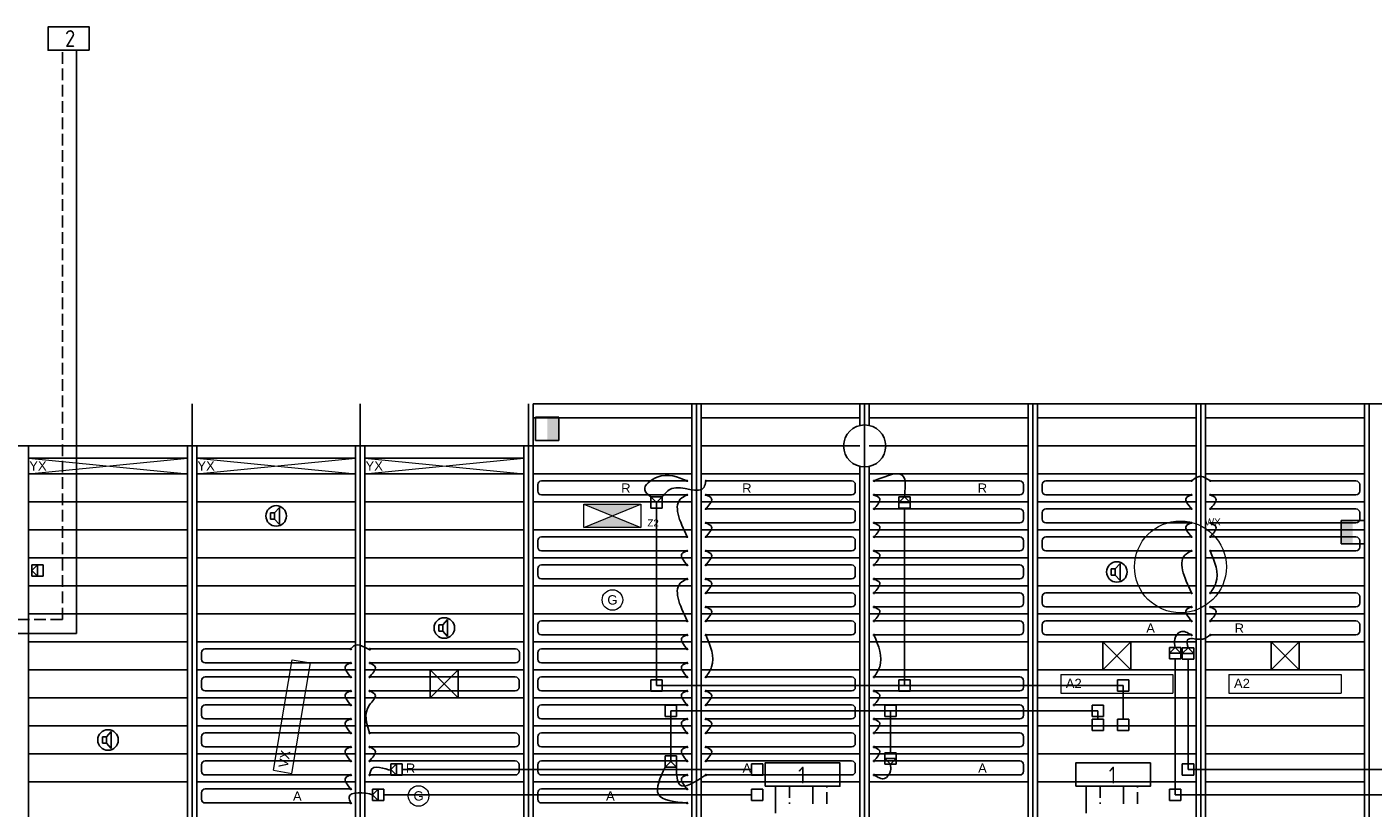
# Model space of a CAD drawing. Extents: x 51386 to 741080, y -643930 to -279818.
# Tile 7 of 34: x 340982 to 355393, y -318041 to -309672. Entities that reach past the tile are written whole.
import ezdxf

# ---------------------------------------------------------------- set-up
doc = ezdxf.new("R2010")
doc.units = 0
doc.header["$LTSCALE"] = 25
for name, pattern in [('2322105', [47, 40, -7]), ('2322106', [47, 5, -2, 5, -2, 5, -2, 5, -2, 5, -2, 5, -7]), ('2322107', [2000, 1000, 1000]), ('2322108', [7, 5, -2])]:
    doc.linetypes.add(name, pattern=pattern)
doc.layers.get('0').update_dxf_attribs({"linetype": 'CONTINUOUS'})
for name, color, linetype in [('0010CL', 2, 'CONTINUOUS'), ('60', 7, 'CONTINUOUS'), ('KP-bandraster', 5, 'CONTINUOUS'), ('KP-koppelingen', 6, 'CONTINUOUS'), ('KP-leidingen(aanvoer)', 5, 'CONTINUOUS'), ('KP-leidingen(retour)', 1, 'CONTINUOUS'), ('KP-Lucht aanvoer', 6, 'CONTINUOUS'), ('KP-Melders', 3, 'CONTINUOUS'), ('KP-Oppervlak', 3, 'CONTINUOUS'), ('KP-panelen', 1, 'CONTINUOUS'), ('KP-registers', 4, 'CONTINUOUS'), ('KP-slangen', 7, 'CONTINUOUS'), ('KP-tekst', 7, 'CONTINUOUS'), ('SYM-W', 7, 'CONTINUOUS'), ('Thermostaat', 160, 'CONTINUOUS'), ('WL5501--', 130, 'CONTINUOUS'), ('WL5502--', 130, 'CONTINUOUS'), ('WL561---_AANVOER', 10, 'CONTINUOUS'), ('WL561---_RETOUR', 10, 'CONTINUOUS'), ('WL5611--_CV-A', 3, 'CONTINUOUS')]:
    doc.layers.add(name, color=color, linetype=linetype)
doc.layers.add('KP-Verlichting', color=2, linetype='CONTINUOUS', lineweight=18)
doc.styles.add('arial', font='ARIAL.TTF')
doc.styles.add('BURO-018', font='ISO96.shx', dxfattribs={"height": 90})
doc.styles.add('ISO', font='ISO.SHX')

# ---------------------------------------------------------------- blocks, each defined once
blk = doc.blocks.new('A$C20486317')
at = {"layer": 'KP-Verlichting', "linetype": 'Continuous'}
for p, q in [((15272, -3475), (15470, -2292)), ((15470, -2292), (15667, -2325)), ((15469, -3508), (15667, -2325)), ((15272, -3475), (15469, -3508)), ((14831, -6158), (15029, -4975)), ((15029, -4975), (15227, -5008)), ((15029, -6191), (15227, -5008)), ((14831, -6158), (15029, -6191))]:
    blk.add_line(p, q, dxfattribs=at)
at = {"layer": 'KP-Verlichting', "linetype": 'Continuous', "char_height": 100, "attachment_point": 5, "rotation": 80.5003, "style": 'arial'}
for insert in [(15389, -3354), (14948, -6037)]:
    blk.add_mtext('\\A1;VX', dxfattribs=dict(at, insert=insert))
blk = doc.blocks.new('Register A')
at = {"layer": 'KP-registers', "linetype": 'Continuous'}
for p, q in [((50, 115), (50, 185)), ((90, 225), (1644, 225)), ((90, 75), (1644, 75))]:
    blk.add_line(p, q, dxfattribs=at)
for centre in [(1650, 225), (1650, 75)]:
    blk.add_circle(centre, 6, dxfattribs=at)
for centre, start, end in [((90, 185), 90, 180), ((90, 115), 180, 270)]:
    blk.add_arc(centre, 40, start, end, dxfattribs=at)
blk = doc.blocks.new('SW30485012')
at = {"color": 0, "linetype": 'Continuous'}
for p, q in [((-2.5, 2.5), (-2.5, -2.5)), ((2.5, 2.5), (-2.5, 2.5)), ((2.5, -2.5), (2.5, 2.5)), ((-2.5, -2.5), (2.5, -2.5))]:
    blk.add_line(p, q, dxfattribs=at)
blk.add_solid([(-2.5, 0), (2.5, 0), (-2.5, -2.5), (2.5, -2.5)], dxfattribs=at)
at = {"color": 0, "linetype": 'Continuous', "style": 'BURO-018', "flags": 1}
blk.add_attdef('W_ID', (0, 0), '', height=1.8, dxfattribs=at)

msp = doc.modelspace()

# ---------------------------------------------------------------- hatches: boundary and pattern name
at = {"layer": 'KP-Verlichting', "linetype": 'Continuous'}
h = msp.add_hatch(color=256, dxfattribs=at)
h.paths.add_polyline_path([(346945.2, -314785.3), (347249.9, -314911), (347554.7, -314785.3)])
h.paths.add_polyline_path([(347554.7, -315036.7), (347249.9, -314911), (346945.2, -315036.7)])

# ---------------------------------------------------------------- linework, layer by layer
at = {"layer": '0010CL', "linetype": 'Continuous'}
for p, q in [((342749.9, -313711), (342749.9, -325502.9)), ((344549.9, -313711), (344549.9, -325773.3)), ((346349.9, -313711), (346349.9, -326017.6)), ((348149.9, -313711), (348149.9, -326183.4)), ((349949.9, -313711), (349949.9, -326324.1)), ((351749.9, -313711), (351749.9, -326387.5)), ((353549.9, -313711), (353549.9, -326426.2)), ((355349.9, -313711), (355349.9, -326387.5))]:
    msp.add_line(p, q, dxfattribs=at)
at = {"layer": 'KP-bandraster', "linetype": 'Continuous'}
for p, q in [((348099.9, -313711), (348099.9, -326178.8)), ((348199.9, -313711), (348199.9, -326187.3)), ((349899.9, -313711), (349899.9, -313941.6)), ((349999.9, -313711), (349999.9, -313941.6)), ((351699.9, -313711), (351699.9, -326385.7)), ((351799.9, -313711), (351799.9, -326388.5)), ((353499.9, -313711), (353499.9, -326425.2)), ((353599.9, -313711), (353599.9, -326425.1)), ((355299.9, -313711), (355299.9, -326388.5)), ((341000, -314161), (341000, -325162.8)), ((342699.9, -314161), (342699.9, -318741.6)), ((342799.9, -314161), (342799.9, -318741.6)), ((344499.9, -314161), (344499.9, -325765.8)), ((344599.9, -314161), (344599.9, -325780.1)), ((346299.9, -314161), (346299.9, -326011.4)), ((346399.9, -314161), (346399.9, -326020.7)), ((349899.9, -314380.4), (349899.9, -318741.6)), ((349999.9, -314380.4), (349999.9, -318741.6))]:
    msp.add_line(p, q, dxfattribs=at)
msp.add_circle((349949.9, -314161), 225, dxfattribs=at)
at = {"layer": 'KP-koppelingen', "linetype": 'Continuous'}
for p, q in [((347662.2, -314829.1), (347662.2, -314707.4)), ((347783.9, -314707.5), (347662.2, -314707.4)), ((347662.2, -314707.4), (347723, -314768.3)), ((347723, -314768.3), (347783.9, -314707.5)), ((347783.8, -314829.1), (347783.9, -314707.5)), ((350316.1, -314829.1), (350316.1, -314707.4)), ((350437.7, -314707.5), (350316.1, -314707.4)), ((350316.1, -314768.3), (350376.9, -314707.4)), ((350376.9, -314707.4), (350437.7, -314768.3)), ((350437.7, -314829.1), (350437.7, -314707.5)), ((347783.8, -314829.1), (347662.2, -314829.1)), ((347723, -314768.3), (347723, -314829.1)), ((350437.7, -314768.3), (350316.1, -314768.3)), ((350437.7, -314829.1), (350316.1, -314829.1)), ((341033.8, -315433.1), (341033.7, -315554.7)), ((341155.4, -315433.1), (341033.8, -315433.1)), ((341033.8, -315493.9), (341094.6, -315433.1)), ((341094.6, -315433.1), (341094.6, -315554.7)), ((341155.4, -315433.1), (341155.4, -315554.8)), ((341155.4, -315554.8), (341033.7, -315554.7)), ((341094.6, -315554.7), (341033.8, -315493.9)), ((353213, -316442.6), (353213, -316320.9)), ((353334.7, -316321), (353213, -316320.9)), ((353213, -316381.8), (353273.9, -316321)), ((353273.9, -316321), (353334.7, -316381.8)), ((353334.7, -316442.6), (353334.7, -316321)), ((353334.7, -316381.8), (353213, -316381.8)), ((353334.7, -316442.6), (353213, -316442.6)), ((353350.7, -316445.7), (353350.7, -316324.1)), ((353472.3, -316324.1), (353350.7, -316324.1)), ((353350.7, -316384.9), (353411.5, -316324.1)), ((353472.3, -316384.9), (353350.7, -316384.9)), ((353472.3, -316445.7), (353350.7, -316445.7)), ((353411.5, -316324.1), (353472.3, -316384.9)), ((353472.3, -316445.7), (353472.3, -316324.1)), ((347662.2, -316788.5), (347662.2, -316666.9)), ((347662.2, -316666.9), (347783.8, -316666.9)), ((347783.8, -316788.6), (347783.8, -316666.9)), ((350437.7, -316666.9), (350316.1, -316666.9)), ((350316.1, -316788.6), (350316.1, -316666.9)), ((350437.7, -316788.5), (350437.7, -316666.9)), ((352656.8, -316788.7), (352656.8, -316667.1)), ((352656.8, -316667.1), (352778.4, -316667.1)), ((352778.4, -316788.7), (352778.4, -316667.1)), ((347662.2, -316788.5), (347783.8, -316788.6)), ((350437.7, -316788.5), (350316.1, -316788.6)), ((352656.8, -316788.7), (352778.4, -316788.7)), ((347813, -317060.3), (347813, -316938.7)), ((347813, -316938.7), (347934.7, -316938.7)), ((347934.6, -317060.3), (347934.7, -316938.7)), ((350286.9, -316938.7), (350165.2, -316938.7)), ((350165.2, -317060.3), (350165.2, -316938.7)), ((350286.9, -317060.3), (350286.9, -316938.7)), ((352385, -317060.5), (352385.1, -316938.8)), ((352385.1, -316938.8), (352506.7, -316938.8)), ((352506.7, -317060.5), (352506.7, -316938.8)), ((347813, -317060.3), (347934.6, -317060.3)), ((350286.9, -317060.3), (350165.2, -317060.3)), ((352385, -317060.5), (352506.7, -317060.5)), ((352385.1, -317210.9), (352385.1, -317089.2)), ((352385.1, -317089.2), (352506.7, -317089.2)), ((352506.7, -317210.8), (352506.7, -317089.2)), ((352656.9, -317210.8), (352656.8, -317089.2)), ((352656.8, -317089.2), (352778.5, -317089.2)), ((352778.5, -317210.8), (352778.5, -317089.2)), ((352385.1, -317210.9), (352506.7, -317210.8)), ((352656.9, -317210.8), (352778.5, -317210.8)), ((350165.2, -317447.2), (350286.9, -317447.2)), ((350165.2, -317447.2), (350165.2, -317568.8)), ((350286.9, -317447.2), (350286.9, -317568.8)), ((344999.2, -317567), (344877.5, -317567)), ((344877.5, -317567), (344877.5, -317688.6)), ((344877.5, -317627.8), (344938.4, -317567)), ((344938.4, -317567), (344938.3, -317688.7)), ((344999.2, -317567), (344999.1, -317688.7)), ((347813, -317480.9), (347934.7, -317481)), ((347813, -317480.9), (347813, -317602.6)), ((347873.8, -317541.8), (347813, -317602.6)), ((347813, -317602.6), (347934.6, -317602.6)), ((347873.8, -317541.8), (347873.8, -317481)), ((347934.6, -317602.6), (347873.8, -317541.8)), ((347934.7, -317481), (347934.6, -317602.6)), ((348739.3, -317688.8), (348739.3, -317567.1)), ((348739.3, -317567.1), (348861, -317567.1)), ((348861, -317688.8), (348861, -317567.1)), ((350165.2, -317508), (350286.9, -317508)), ((350226, -317568.8), (350165.2, -317508)), ((350165.2, -317568.8), (350286.9, -317568.8)), ((350286.9, -317508), (350226, -317568.8)), ((353350.6, -317688.6), (353350.7, -317566.9)), ((353350.7, -317566.9), (353472.3, -317566.9)), ((353472.3, -317688.6), (353472.3, -317566.9)), ((344938.3, -317688.7), (344877.5, -317627.8)), ((344999.1, -317688.7), (344877.5, -317688.6)), ((348739.3, -317688.8), (348861, -317688.8)), ((353350.6, -317688.6), (353472.3, -317688.6)), ((344803.4, -317838.8), (344681.7, -317838.8)), ((344681.7, -317838.8), (344681.7, -317960.4)), ((344681.7, -317899.6), (344742.6, -317838.8)), ((344742.5, -317960.4), (344681.7, -317899.6)), ((344742.6, -317838.8), (344742.5, -317960.4)), ((344803.4, -317838.8), (344803.3, -317960.4)), ((348739.3, -317960.5), (348739.3, -317838.9)), ((348739.3, -317838.9), (348861, -317838.9)), ((348860.9, -317960.5), (348861, -317838.9)), ((353213, -317960.3), (353213, -317838.7)), ((353213, -317838.7), (353334.7, -317838.7)), ((353334.6, -317960.3), (353334.7, -317838.7)), ((344803.3, -317960.4), (344681.7, -317960.4)), ((348739.3, -317960.5), (348860.9, -317960.5)), ((353213, -317960.3), (353334.6, -317960.3))]:
    msp.add_line(p, q, dxfattribs=at)
at = {"layer": 'KP-leidingen(aanvoer)', "linetype": 'Continuous'}
for p, q in [((353273.8, -317899.5), (353273.8, -316442.6)), ((352445.9, -317000), (347873.8, -316999.5)), ((347873.8, -317480.9), (347873.8, -316999.5)), ((350226.1, -317447.2), (350226.1, -316999.8)), ((352445.9, -317000), (352445.9, -317089.2)), ((348739.3, -317900), (344803.4, -317899.6)), ((355657.4, -317899.8), (353273.8, -317899.5))]:
    msp.add_line(p, q, dxfattribs=at)
at = {"layer": 'KP-leidingen(retour)', "linetype": 'Continuous'}
for p, q in [((347723, -316727.7), (347723, -314829.1)), ((350376.9, -316728), (350376.9, -314829.1)), ((353411.5, -317627.8), (353411.5, -316445.7)), ((352717.6, -316728.2), (347723, -316727.7)), ((352717.6, -316728.2), (352717.7, -317089.2)), ((348739.3, -317628.2), (344999.2, -317627.8)), ((355657.4, -317628), (353411.5, -317627.8))]:
    msp.add_line(p, q, dxfattribs=at)
at = {"layer": 'KP-Lucht aanvoer', "linetype": 'Continuous'}
for p, q in [((352500.4, -316261), (352500.3, -316561)), ((352500.3, -316561), (352800.1, -316261)), ((352800.1, -316261), (352500.4, -316261)), ((352500.4, -316261), (352800.3, -316561)), ((352800.3, -316561), (352800.1, -316261)), ((354300.3, -316261), (354300.1, -316561)), ((354300.1, -316561), (354600, -316261)), ((354600, -316261), (354300.3, -316261)), ((354300.3, -316261), (354600.1, -316561)), ((354600.1, -316561), (354600, -316261)), ((345300.2, -316561), (345300, -316861)), ((345300, -316861), (345599.9, -316561)), ((345599.9, -316561), (345300.2, -316561)), ((345300.2, -316561), (345600, -316861)), ((345600, -316861), (345599.9, -316561)), ((352500.3, -316561), (352800.3, -316561)), ((354300.1, -316561), (354600.1, -316561)), ((345300, -316861), (345600, -316861))]:
    msp.add_line(p, q, dxfattribs=at)
at = {"layer": 'KP-Melders', "linetype": 'Continuous'}
for p, q in [((343590.1, -314876.6), (343633.1, -314876.6)), ((343590.1, -314876.6), (343590.1, -314946.6)), ((343633.1, -314876.6), (343685.1, -314821.2)), ((343633.1, -314876.6), (343633.1, -314946.6)), ((343685.1, -314821.2), (343685.1, -315001.9)), ((343590.1, -314946.6), (343633.1, -314946.6)), ((343590.1, -314946.6), (343633.1, -314946.6)), ((343633.1, -314946.6), (343685.1, -315001.9)), ((352633.1, -315476.6), (352685.1, -315421.2)), ((352685.1, -315421.2), (352685.1, -315601.9)), ((352590.1, -315476.6), (352633.1, -315476.6)), ((352590.1, -315476.6), (352590.1, -315546.6)), ((352590.1, -315546.6), (352633.1, -315546.6)), ((352590.1, -315546.6), (352633.1, -315546.6)), ((352633.1, -315476.6), (352633.1, -315546.6)), ((352633.1, -315546.6), (352685.1, -315601.9)), ((345433.1, -316076.6), (345485.1, -316021.2)), ((345485.1, -316021.2), (345485.1, -316201.9)), ((345390.1, -316076.6), (345433.1, -316076.6)), ((345390.1, -316076.6), (345390.1, -316146.6)), ((345390.1, -316146.6), (345433.1, -316146.6)), ((345390.1, -316146.6), (345433.1, -316146.6)), ((345433.1, -316076.6), (345433.1, -316146.6)), ((345433.1, -316146.6), (345485.1, -316201.9)), ((341790.1, -317276.6), (341833.1, -317276.6)), ((341790.1, -317276.6), (341790.1, -317346.6)), ((341833.1, -317276.6), (341885.1, -317221.2)), ((341833.1, -317276.6), (341833.1, -317346.6)), ((341885.1, -317221.2), (341885.1, -317401.9)), ((341790.1, -317346.6), (341833.1, -317346.6)), ((341790.1, -317346.6), (341833.1, -317346.6)), ((341833.1, -317346.6), (341885.1, -317401.9))]:
    msp.add_line(p, q, dxfattribs=at)
for centre in [(343649.9, -314911), (352649.9, -315511), (345449.9, -316111), (341849.9, -317311)]:
    msp.add_circle(centre, 110, dxfattribs=at)
at = {"layer": 'KP-Oppervlak', "linetype": 'Continuous'}
for p, q in [((346400.1, -314161), (346400.1, -313711)), ((346400.1, -313711), (379199.9, -313711.1)), ((335499.9, -314161), (346400.1, -314161))]:
    msp.add_line(p, q, dxfattribs=at)
at = {"layer": 'KP-panelen', "linetype": 'Continuous'}
for p, q in [((346399.9, -313861), (348099.9, -313861)), ((348199.9, -313861), (349899.9, -313861)), ((349999.9, -313861), (351699.9, -313861)), ((351799.9, -313861), (353499.9, -313861)), ((353599.9, -313861), (355299.9, -313861)), ((346399.9, -314161), (348099.9, -314161)), ((348199.9, -314161), (349899.9, -314161)), ((349999.9, -314161), (351699.9, -314161)), ((351799.9, -314161), (353499.9, -314161)), ((353599.9, -314161), (355299.9, -314161)), ((342699.9, -314291), (340999.9, -314291)), ((344499.9, -314291), (342799.9, -314291)), ((346299.9, -314291), (344599.9, -314291)), ((340999.9, -314461), (342699.9, -314461)), ((342799.9, -314461), (344499.9, -314461)), ((344599.9, -314461), (346299.9, -314461)), ((346399.9, -314461), (348099.9, -314461)), ((348199.9, -314461), (349899.9, -314461)), ((349999.9, -314461), (351699.9, -314461)), ((351799.9, -314461), (353499.9, -314461)), ((353599.9, -314461), (355299.9, -314461)), ((340999.9, -314761), (342699.9, -314761)), ((342799.9, -314761), (344499.9, -314761)), ((344599.9, -314761), (346299.9, -314761)), ((346399.9, -314761), (348099.9, -314761)), ((348199.9, -314761), (349899.9, -314761)), ((349999.9, -314761), (351699.9, -314761)), ((351799.9, -314761), (353499.9, -314761)), ((353599.9, -314761), (355299.9, -314761)), ((340999.9, -315061), (342699.9, -315061)), ((342799.9, -315061), (344499.9, -315061)), ((344599.9, -315061), (346299.9, -315061)), ((346399.9, -315061), (348099.9, -315061)), ((348199.9, -315061), (349899.9, -315061)), ((349999.9, -315061), (351699.9, -315061)), ((351799.9, -315061), (353499.9, -315061)), ((353599.9, -315061), (355299.9, -315061)), ((340999.9, -315361), (342699.9, -315361)), ((342799.9, -315361), (344499.9, -315361)), ((344599.9, -315361), (346299.9, -315361)), ((346399.9, -315361), (348099.9, -315361)), ((348199.9, -315361), (349899.9, -315361)), ((349999.9, -315361), (351699.9, -315361)), ((351799.9, -315361), (353499.9, -315361)), ((353599.9, -315361), (355299.9, -315361)), ((340999.9, -315661), (342699.9, -315661)), ((342799.9, -315661), (344499.9, -315661)), ((344599.9, -315661), (346299.9, -315661)), ((346399.9, -315661), (348099.9, -315661)), ((348199.9, -315661), (349899.9, -315661)), ((349999.9, -315661), (351699.9, -315661)), ((351799.9, -315661), (353499.9, -315661)), ((353599.9, -315661), (355299.9, -315661)), ((340999.9, -315961), (342699.9, -315961)), ((342799.9, -315961), (344499.9, -315961)), ((344599.9, -315961), (346299.9, -315961)), ((346399.9, -315961), (348099.9, -315961)), ((348199.9, -315961), (349899.9, -315961)), ((349999.9, -315961), (351699.9, -315961)), ((351799.9, -315961), (353499.9, -315961)), ((353599.9, -315961), (355299.9, -315961)), ((340999.9, -316261), (342699.9, -316261)), ((342799.9, -316261), (344499.9, -316261)), ((344599.9, -316261), (346299.9, -316261)), ((346399.9, -316261), (348099.9, -316261)), ((348199.9, -316261), (349899.9, -316261)), ((349999.9, -316261), (351699.9, -316261)), ((351799.9, -316261), (353499.9, -316261)), ((353599.9, -316261), (355299.9, -316261)), ((340999.9, -316561), (342699.9, -316561)), ((342799.9, -316561), (344499.9, -316561)), ((344599.9, -316561), (346299.9, -316561)), ((346399.9, -316561), (348099.9, -316561)), ((348199.9, -316561), (349899.9, -316561)), ((349999.9, -316561), (351699.9, -316561)), ((351799.9, -316561), (353499.9, -316561)), ((353599.9, -316561), (355299.9, -316561)), ((340999.9, -316861), (342699.9, -316861)), ((342799.9, -316861), (344499.9, -316861)), ((344599.9, -316861), (346299.9, -316861)), ((346399.9, -316861), (348099.9, -316861)), ((348199.9, -316861), (349899.9, -316861)), ((349999.9, -316861), (351699.9, -316861)), ((351799.9, -316861), (353499.9, -316861)), ((353599.9, -316861), (355299.9, -316861)), ((340999.9, -317161), (342699.9, -317161)), ((342799.9, -317161), (344499.9, -317161)), ((344599.9, -317161), (346299.9, -317161)), ((346399.9, -317161), (348099.9, -317161)), ((348199.9, -317161), (349899.9, -317161)), ((349999.9, -317161), (351699.9, -317161)), ((351799.9, -317161), (353499.9, -317161)), ((353599.9, -317161), (355299.9, -317161)), ((340999.9, -317461), (342699.9, -317461)), ((342799.9, -317461), (344499.9, -317461)), ((344599.9, -317461), (346299.9, -317461)), ((346399.9, -317461), (348099.9, -317461)), ((348199.9, -317461), (349899.9, -317461)), ((349999.9, -317461), (351699.9, -317461)), ((351799.9, -317461), (353499.9, -317461)), ((353599.9, -317461), (355299.9, -317461)), ((340999.9, -317761), (342699.9, -317761)), ((342799.9, -317761), (344499.9, -317761)), ((344599.9, -317761), (346299.9, -317761)), ((346399.9, -317761), (348099.9, -317761)), ((348199.9, -317761), (349899.9, -317761)), ((349999.9, -317761), (351699.9, -317761)), ((351799.9, -317761), (353499.9, -317761)), ((353599.9, -317761), (355299.9, -317761))]:
    msp.add_line(p, q, dxfattribs=at)
at = {"layer": 'KP-slangen', "linetype": 'Continuous'}
for points in [[(347662.2, -314707.4), (347595.4, -314632.1), (347729.5, -314496.3), (348049.9, -314536)], [(350376.9, -314707.4), (350382.1, -314620.8), (350370.4, -314496.3), (350049.9, -314536)], [(347783.9, -314707.5), (347886.9, -314616.8), (348230.4, -314603.3), (348249.9, -314536)], [(353449.9, -314536), (353530.1, -314488.4), (353649.9, -314536)], [(348049.9, -314686), (347994.1, -314717), (348049.9, -315136)], [(348249.9, -314686), (348311.2, -314727.3), (348249.9, -314836), (348245.8, -314841.7)], [(350049.9, -314686), (350111.2, -314727.3), (350049.9, -314836), (350045.8, -314841.7)], [(353449.9, -314686), (353394.1, -314717), (353449.9, -314836)], [(353649.9, -314686), (353711.2, -314727.3), (353649.9, -314836), (353645.8, -314841.7)], [(348249.9, -314986), (348311.2, -315027.3), (348249.9, -315136), (348245.8, -315141.7)], [(350049.9, -314986), (350111.2, -315027.3), (350049.9, -315136), (350045.8, -315141.7)], [(353449.9, -314986), (353394.1, -315017), (353449.9, -315136)], [(353649.9, -314986), (353711.2, -315027.3), (353649.9, -315136), (353645.8, -315141.7)], [(348049.9, -315286), (347994.1, -315317), (348049.9, -315436)], [(348249.9, -315286), (348311.2, -315327.3), (348249.9, -315436), (348245.8, -315441.7)], [(350049.9, -315286), (350111.2, -315327.3), (350049.9, -315436), (350045.8, -315441.7)], [(353449.9, -315286), (353394.1, -315317), (353449.9, -315736)], [(353649.9, -315286), (353711.2, -315627.3), (353649.9, -315736), (353645.8, -315741.7)], [(348049.9, -315586), (347994.1, -315617), (348049.9, -316036)], [(348249.9, -315586), (348311.2, -315627.3), (348249.9, -315736), (348245.8, -315741.7)], [(350049.9, -315586), (350111.2, -315627.3), (350049.9, -315736), (350045.8, -315741.7)], [(348249.9, -315886), (348311.2, -315927.3), (348249.9, -316036), (348245.8, -316041.7)], [(350049.9, -315886), (350111.2, -315927.3), (350049.9, -316036), (350045.8, -316041.7)], [(353449.9, -315886), (353394.1, -315917), (353449.9, -316036)], [(353649.9, -315886), (353711.2, -315927.3), (353649.9, -316036), (353645.8, -316041.7)], [(353273.9, -316321), (353270.2, -316232.1), (353331, -316152), (353449.9, -316186)], [(344449.9, -316336), (344522.8, -316292.3), (344653.6, -316336), (344650.4, -316331.8)], [(348049.9, -316186), (347994.1, -316217), (348049.9, -316336)], [(348249.9, -316186), (348311.2, -316527.3), (348249.9, -316636), (348245.8, -316641.7)], [(350049.9, -316186), (350111.2, -316527.3), (350049.9, -316636), (350045.8, -316641.7)], [(353411.5, -316324.1), (353407.1, -316237.2), (353533.9, -316232.9), (353569.6, -316229.9), (353649.9, -316186)], [(344449.9, -316486), (344394.1, -316517), (344449.9, -316636)], [(344649.9, -316486), (344711.2, -316527.3), (344649.9, -316636), (344645.8, -316641.7)], [(348049.9, -316486), (347994.1, -316517), (348049.9, -316636)], [(344449.9, -316786), (344394.1, -316817), (344449.9, -316936)], [(344649.9, -316786), (344711.2, -316827.3), (344649.9, -316936), (344649.9, -317236)], [(348049.9, -316786), (347994.1, -316817), (348049.9, -316936)], [(348249.9, -316786), (348311.2, -316827.3), (348249.9, -316936), (348245.8, -316941.7)], [(350049.9, -316786), (350111.2, -316827.3), (350049.9, -316936), (350045.8, -316941.7)], [(344449.9, -317086), (344394.1, -317117), (344449.9, -317236)], [(348049.9, -317086), (347994.1, -317117), (348049.9, -317236)], [(348249.9, -317086), (348311.2, -317127.3), (348249.9, -317236), (348245.8, -317241.7)], [(350049.9, -317086), (350111.2, -317127.3), (350049.9, -317236), (350045.8, -317241.7)], [(344449.9, -317386), (344394.1, -317417), (344449.9, -317536)], [(344649.9, -317386), (344711.2, -317427.3), (344649.9, -317536), (344645.8, -317541.7)], [(348049.9, -317386), (347994.1, -317417), (348049.9, -317536)], [(348249.9, -317386), (348311.2, -317427.3), (348249.9, -317536), (348245.8, -317541.7)], [(350049.9, -317386), (350111.2, -317427.3), (350049.9, -317536), (350045.8, -317541.7)], [(344649.9, -317686), (344694.7, -317606.6), (344877.5, -317627.8), (344866.2, -317618.8)], [(347813, -317602.6), (347741.9, -317893.7), (348049.9, -317986)], [(347934.6, -317602.6), (347972.2, -317792), (348249.9, -317686)], [(350049.9, -317686), (350162.6, -317723.7), (350226.9, -317640.4), (350226, -317568.8)], [(344449.9, -317686), (344394.1, -317717), (344449.9, -317836)], [(348049.9, -317686), (347994.1, -317717), (348049.9, -317836)], [(344449.9, -317986), (344431.4, -317924.9), (344681.7, -317899.6), (344691.6, -317903.4)]]:
    msp.add_spline(points, degree=3, dxfattribs=at)
at = {"layer": 'KP-Verlichting', "linetype": 'Continuous'}
for p, q in [((340999.9, -314461), (342699.9, -314291)), ((340999.9, -314291), (342699.9, -314461)), ((342799.9, -314461), (344499.9, -314291)), ((342799.9, -314291), (344499.9, -314461)), ((344599.9, -314461), (346299.9, -314291)), ((344599.9, -314291), (346299.9, -314461)), ((346945.2, -314785.3), (347554.7, -314785.3)), ((346945.2, -315036.7), (346945.2, -314785.3)), ((346945.2, -315036.7), (347554.7, -314785.3)), ((346945.2, -314785.3), (347554.7, -315036.7)), ((347554.7, -314785.3), (347554.7, -315036.7)), ((347554.7, -315036.7), (346945.2, -315036.7)), ((343622, -317636.2), (343820.1, -316452.6)), ((343820.1, -316452.6), (344017.4, -316485.6)), ((343819.3, -317669.2), (344017.4, -316485.6)), ((352049.9, -316611), (353249.9, -316611)), ((352049.9, -316611), (352049.9, -316811)), ((353249.9, -316611), (353249.9, -316811)), ((353849.9, -316611), (355049.9, -316611)), ((353849.9, -316611), (353849.9, -316811)), ((355049.9, -316611), (355049.9, -316811)), ((352049.9, -316811), (353249.9, -316811)), ((353849.9, -316811), (355049.9, -316811)), ((343622, -317636.2), (343819.3, -317669.2))]:
    msp.add_line(p, q, dxfattribs=at)
for centre, radius in [((353330.2, -315457.1), 491.8), ((347249.9, -315811), 110), ((345174.4, -317911), 110)]:
    msp.add_circle(centre, radius, dxfattribs=at)
at = {"layer": 'SYM-W', "color": 2, "linetype": 'Continuous'}
for points in [[(348884.3, -317807.3), (349684.3, -317807.3), (349684.3, -317557.3), (348884.3, -317557.3)], [(352209.4, -317807.3), (353009.4, -317807.3), (353009.4, -317557.3), (352209.4, -317557.3)]]:
    msp.add_lwpolyline(points, close=True, dxfattribs=at)
at = {"layer": 'WL5501--', "linetype": '2322105'}
for p, q in [((349394.8, -317996.3), (349394.8, -317807.3)), ((352719.8, -317996.3), (352719.8, -317807.3))]:
    msp.add_line(p, q, dxfattribs=at)
at = {"layer": 'WL5502--', "linetype": '2322106'}
for p, q in [((349544.8, -317996.3), (349544.8, -317807.3)), ((352869.8, -317996.3), (352869.8, -317807.3))]:
    msp.add_line(p, q, dxfattribs=at)
at = {"layer": 'WL561---_AANVOER', "linetype": '2322107'}
for p, q in [((341510.8, -316169.2), (341510.8, -309922)), ((341510.8, -316169.2), (339235, -316169.2)), ((348994.8, -318096.3), (348994.8, -317807.3)), ((352319.8, -318096.3), (352319.8, -317807.3))]:
    msp.add_line(p, q, dxfattribs=at)
at = {"layer": 'WL561---_RETOUR', "linetype": '2322108'}
for p, q in [((341360.8, -316019.2), (341360.8, -309922)), ((341360.8, -316019.2), (339172.3, -316019.2)), ((349144.8, -317807.3), (349144.8, -317996.3)), ((352469.8, -317807.3), (352469.8, -317996.3))]:
    msp.add_line(p, q, dxfattribs=at)
at = {"layer": 'WL5611--_CV-A', "color": 2, "linetype": 'Continuous'}
msp.add_lwpolyline([(341648.8, -309922), (341208.1, -309922), (341208.1, -309672), (341648.8, -309672)], close=True, dxfattribs=at)

# ---------------------------------------------------------------- block references
at = {"layer": 'KP-Lucht aanvoer', "linetype": 'Continuous'}
msp.add_blockref('A$C20486317', (328349.9, -314161), dxfattribs=at)
at = {"layer": 'KP-registers', "linetype": 'Continuous'}
for p in [(346399.9, -314761), (351799.9, -314761), (351799.9, -315061), (346399.9, -315361), (351799.9, -315361), (346399.9, -315661), (351799.9, -315961), (346399.9, -316261), (351799.9, -316261), (342799.9, -316561), (346399.9, -316561), (342799.9, -316861), (346399.9, -316861), (342799.9, -317161), (346399.9, -317161), (342799.9, -317461), (346399.9, -317461), (342799.9, -317761), (346399.9, -317761), (342799.9, -318061), (346399.9, -318061)]:
    msp.add_blockref('Register A', p, dxfattribs=at)
at = {"layer": 'KP-registers', "linetype": 'Continuous', "xscale": -1}
for p in [(349899.9, -314761), (351699.9, -314761), (355299.9, -314761), (349899.9, -315061), (351699.9, -315061), (355299.9, -315061), (349899.9, -315361), (351699.9, -315361), (355299.9, -315361), (349899.9, -315661), (351699.9, -315661), (349899.9, -315961), (351699.9, -315961), (355299.9, -315961), (349899.9, -316261), (351699.9, -316261), (355299.9, -316261), (346303.6, -316561), (346299.9, -316861), (349899.9, -316861), (351699.9, -316861), (349899.9, -317161), (351699.9, -317161), (346299.9, -317461), (349899.9, -317461), (351699.9, -317461), (346299.9, -317761), (349899.9, -317761), (351699.9, -317761)]:
    msp.add_blockref('Register A', p, dxfattribs=at)
at = {"layer": 'Thermostaat', "xscale": 50, "yscale": 50, "zscale": 50}
for p, rotation in [((346551.8, -313978.1), 90), ((355174.9, -315085.3), 270)]:
    msp.add_blockref('SW30485012', p, dxfattribs=dict(at, rotation=rotation))

# ---------------------------------------------------------------- texts
at = {"layer": '60', "color": 1, "linetype": 'Continuous', "style": 'ISO'}
for p in [(349238, -317777), (352563, -317777)]:
    msp.add_text('1', height=180, dxfattribs=at).set_placement(p)
at = {"layer": 'KP-tekst', "linetype": 'Continuous', "char_height": 100, "attachment_point": 5, "style": 'arial'}
for s, insert in [('\\A1;R', (347393.7, -314613.1)), ('\\A1;R', (348689, -314613.1)), ('\\A1;R', (351210.9, -314613.1)), ('\\A1;A', (353010.9, -316113.1)), ('\\A1;R', (353960.9, -316113.1)), ('\\A1;R', (345089, -317613.1)), ('\\A1;A', (348689, -317613.1)), ('\\A1;A', (351210.9, -317613.1)), ('\\A1;A', (343876.2, -317913.1)), ('\\A1;A', (347227.8, -317910.4))]:
    msp.add_mtext(s, dxfattribs=dict(at, insert=insert))
at = {"layer": 'KP-Verlichting', "linetype": 'Continuous', "attachment_point": 5, "style": 'arial'}
for s, insert, char_height in [('\\A1;YX', (341099.5, -314374.6), 100), ('\\A1;YX', (342899.5, -314374.6), 100), ('\\A1;YX', (344699.5, -314374.6), 100), ('\\A1;Z2', (347685.6, -314986.3), 75), ('\\A1;WX', (353676.8, -314975.8), 75), ('\\A1;G', (347249.9, -315811), 100), ('\\A1;A2', (352188.6, -316705.9), 100), ('\\A1;A2', (353988.6, -316705.9), 100), ('\\A1;G', (345174.4, -317911), 100)]:
    msp.add_mtext(s, dxfattribs=dict(at, insert=insert, char_height=char_height))
at = {"layer": 'KP-Verlichting', "linetype": 'Continuous', "insert": (343738.5, -317515.1), "char_height": 100, "attachment_point": 5, "rotation": 80.50031, "style": 'arial'}
msp.add_mtext('\\A1;VX', dxfattribs=at)
at = {"layer": 'WL5611--_CV-A', "color": 1, "linetype": 'Continuous', "style": 'ISO'}
msp.add_text('2', height=180, dxfattribs=at).set_placement((341389.2, -309886.5))

doc.saveas('drawing.dxf')
